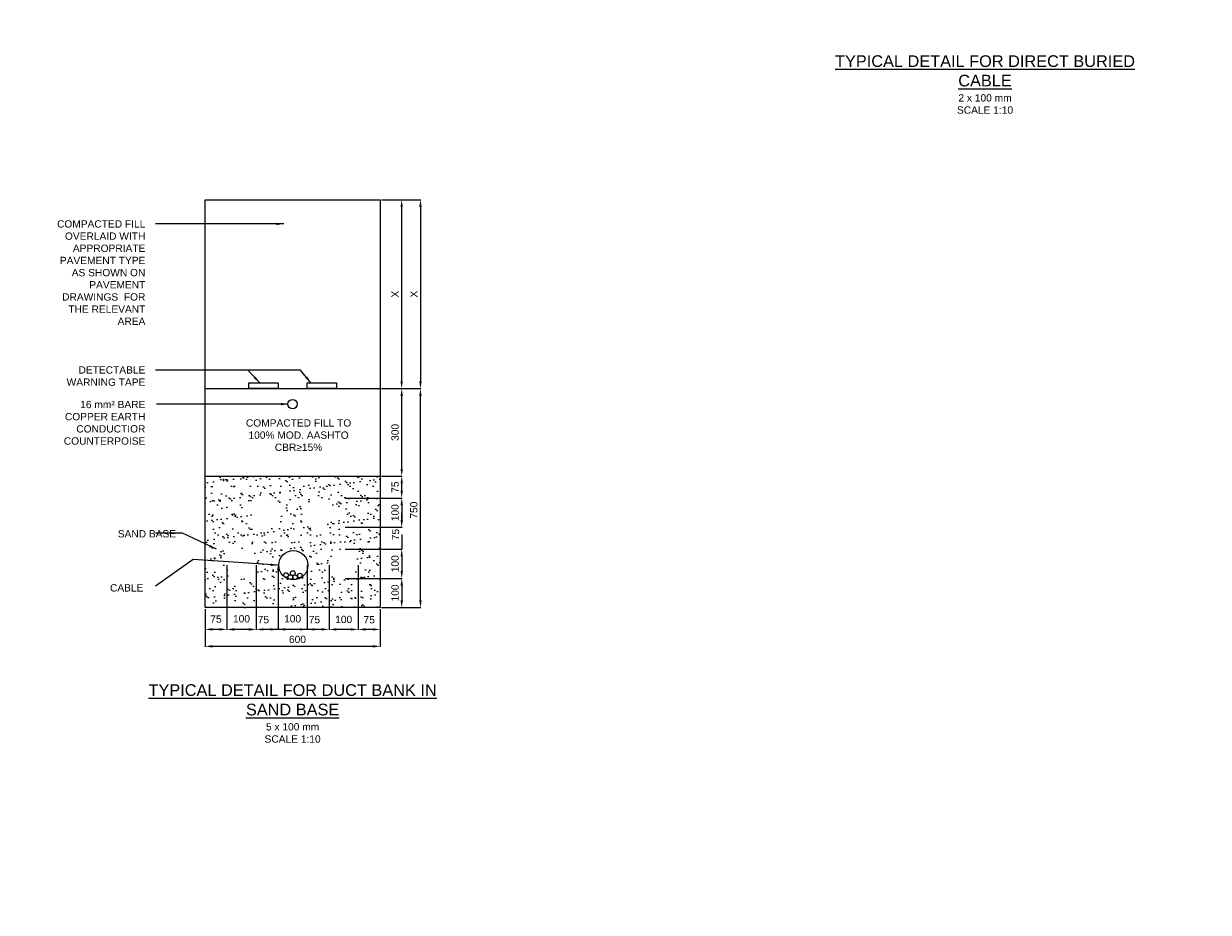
# Model space of a CAD drawing. Header units: metres. Extents: x -4024927 to 10167049, y -539908 to 13839353.
# Tile 39 of 211: x 1380680 to 1384738, y -174820 to -171776. Entities that reach past the tile are written whole.
import ezdxf

# ---------------------------------------------------------------- set-up
doc = ezdxf.new("R2010")
doc.units = ezdxf.units.M
doc.linetypes.add('CONTIUOUS', pattern=[0])
for name, color, linetype in [('B-3-E-AF09$0$e-anno-daro', 40, 'Continuous'), ('B-3-E-AF09$0$E-ANNO-T080', 2, 'Continuous'), ('B-3-E-AF09$0$e-anno-t175', 214, 'Continuous'), ('B-3-E-AF09$0$E-DETL-DIM', 1, 'Continuous'), ('B-3-E-AF09$0$E-DETL-PATT', 10, 'Continuous'), ('B-3-E-AF09$0$EL2', 2, 'Continuous'), ('B-3-E-AF09$0$EL4', 4, 'Continuous'), ('B-3-E-AF09$0$EL7', 7, 'Continuous'), ('EL-AGLI-EQUP-PAPI-N-RefEdit0', 1, 'CONTIUOUS')]:
    doc.layers.add(name, color=color, linetype=linetype)
doc.styles.add('Arial', font='arial.ttf')
doc.styles.add('B-3-E-AF09$0$E175', font='verdana.ttf', dxfattribs={"height": 400.001})
doc.styles.add('B-3-E-AF09$0$L100', font='arial.ttf')
doc.dimstyles.new('B-3-E-AF09$0$E-DETAIL', dxfattribs={"dimtxt": 200, "dimasz": 175, "dimexe": 0.18, "dimexo": 0.5, "dimgap": 50, "dimtad": 1, "dimdec": 0, "dimlfac": 0.1, "dimzin": 0, "dimdsep": 46, "dimtxsty": 'B-3-E-AF09$0$L100', "dimcen": 0, "dimadec": 0, "dimazin": 0, "dimtfac": 1, "dimtdec": 0, "dimtofl": 0, "dimtmove": 2, "dimatfit": 3, "dimfxl": 1, "dimtolj": 1, "dimtzin": 0, "dimarcsym": 0})

# ---------------------------------------------------------------- blocks, each defined once
blk = doc.blocks.new('*D649')
at = {"layer": 'B-3-E-AF09$0$E-DETL-DIM', "color": 2, "linetype": 'Continuous', "lineweight": -2, "transparency": 16777216}
for p, q in [((1381905.8, -173026.2), (1381976.4, -173026.2)), ((1381974.6, -173301.2), (1381974.6, -173051.2)), ((1381905.8, -173326.2), (1381976.4, -173326.2))]:
    blk.add_line(p, q, dxfattribs=at)
at = {"layer": 'B-3-E-AF09$0$E-DETL-DIM', "color": 2, "linetype": 'Continuous', "transparency": 16777216}
for points in [[(1381970.5, -173051.2), (1381978.8, -173051.2), (1381974.6, -173026.2)], [(1381970.5, -173301.2), (1381978.8, -173301.2), (1381974.6, -173326.2)]]:
    blk.add_solid(points, dxfattribs=at)
at = {"layer": 'Defpoints', "color": 0, "linetype": 'Continuous', "transparency": 16777216}
for p in [(1381900.8, -173026.2, 132.2), (1381974.6, -173026.2), (1381900.8, -173326.2, 132.2)]:
    blk.add_point(p, dxfattribs=at)
at = {"layer": 'B-3-E-AF09$0$E-DETL-DIM', "color": 2, "linetype": 'Continuous', "transparency": 16777216, "insert": (1381951.9, -173176.2), "char_height": 25, "attachment_point": 5, "rotation": 90, "style": 'Arial'}
blk.add_mtext('\\A1;300', dxfattribs=at)
blk = doc.blocks.new('*D650')
at = {"layer": 'B-3-E-AF09$0$E-DETL-DIM', "color": 2, "linetype": 'Continuous', "lineweight": -2, "transparency": 16777216}
for p, q in [((1381375.8, -173631.2), (1381375.8, -173852.8)), ((1381300.8, -173781.2), (1381300.8, -173852.8)), ((1381350.8, -173851), (1381325.8, -173851))]:
    blk.add_line(p, q, dxfattribs=at)
at = {"layer": 'B-3-E-AF09$0$E-DETL-DIM', "color": 2, "linetype": 'Continuous', "transparency": 16777216}
for points in [[(1381325.8, -173846.8), (1381325.8, -173855.2), (1381300.8, -173851)], [(1381350.8, -173846.8), (1381350.8, -173855.2), (1381375.8, -173851)]]:
    blk.add_solid(points, dxfattribs=at)
at = {"layer": 'Defpoints', "color": 0, "linetype": 'Continuous', "transparency": 16777216}
for p in [(1381375.8, -173626.2), (1381300.8, -173776.2), (1381300.8, -173851)]:
    blk.add_point(p, dxfattribs=at)
at = {"layer": 'B-3-E-AF09$0$E-DETL-DIM', "color": 2, "linetype": 'Continuous', "transparency": 16777216, "insert": (1381338.3, -173815.8), "char_height": 25, "attachment_point": 5, "style": 'Arial'}
blk.add_mtext('\\A1;75', dxfattribs=at)
blk = doc.blocks.new('*D651')
at = {"layer": 'B-3-E-AF09$0$E-DETL-DIM', "color": 2, "linetype": 'Continuous', "lineweight": -2, "transparency": 16777216}
for p, q in [((1381550.8, -173631.2), (1381550.8, -173852.8)), ((1381650.8, -173631.2), (1381650.8, -173852.8)), ((1381625.8, -173851), (1381575.8, -173851))]:
    blk.add_line(p, q, dxfattribs=at)
at = {"layer": 'B-3-E-AF09$0$E-DETL-DIM', "color": 2, "linetype": 'Continuous', "transparency": 16777216}
for points in [[(1381575.8, -173846.8), (1381575.8, -173855.2), (1381550.8, -173851)], [(1381625.8, -173846.8), (1381625.8, -173855.2), (1381650.8, -173851)]]:
    blk.add_solid(points, dxfattribs=at)
at = {"layer": 'Defpoints', "color": 0, "linetype": 'Continuous', "transparency": 16777216}
for p in [(1381550.8, -173626.2, 132.2), (1381650.8, -173626.2, 132.2), (1381550.8, -173851)]:
    blk.add_point(p, dxfattribs=at)
at = {"layer": 'B-3-E-AF09$0$E-DETL-DIM', "color": 2, "linetype": 'Continuous', "transparency": 16777216, "insert": (1381600.8, -173814.8), "char_height": 25, "attachment_point": 5, "style": 'Arial'}
blk.add_mtext('\\A1;100', dxfattribs=at)
blk = doc.blocks.new('*D652')
at = {"layer": 'B-3-E-AF09$0$E-DETL-DIM', "color": 2, "linetype": 'Continuous', "lineweight": -2, "transparency": 16777216}
for p, q in [((1381650.8, -173631.2), (1381650.8, -173852.8)), ((1381725.8, -173631.2), (1381725.8, -173852.8)), ((1381700.8, -173851), (1381675.8, -173851))]:
    blk.add_line(p, q, dxfattribs=at)
at = {"layer": 'B-3-E-AF09$0$E-DETL-DIM', "color": 2, "linetype": 'Continuous', "transparency": 16777216}
for points in [[(1381675.8, -173846.8), (1381675.8, -173855.1), (1381650.8, -173851)], [(1381700.8, -173846.8), (1381700.8, -173855.1), (1381725.8, -173851)]]:
    blk.add_solid(points, dxfattribs=at)
at = {"layer": 'Defpoints', "color": 0, "linetype": 'Continuous', "transparency": 16777216}
for p in [(1381650.8, -173626.2, 132.2), (1381725.8, -173626.2, 264.4), (1381650.8, -173851)]:
    blk.add_point(p, dxfattribs=at)
at = {"layer": 'B-3-E-AF09$0$E-DETL-DIM', "color": 2, "linetype": 'Continuous', "transparency": 16777216, "insert": (1381675.8, -173817.6), "char_height": 25, "attachment_point": 5, "style": 'Arial'}
blk.add_mtext('\\A1;75', dxfattribs=at)
blk = doc.blocks.new('*D653')
at = {"layer": 'B-3-E-AF09$0$E-DETL-DIM', "color": 2, "linetype": 'Continuous', "lineweight": -2, "transparency": 16777216}
for p, q in [((1381780.8, -173401.2), (1381976.5, -173401.2)), ((1381974.7, -173426.2), (1381974.7, -173476.2)), ((1381780.8, -173501.2), (1381976.5, -173501.2))]:
    blk.add_line(p, q, dxfattribs=at)
at = {"layer": 'B-3-E-AF09$0$E-DETL-DIM', "color": 2, "linetype": 'Continuous', "transparency": 16777216}
for points in [[(1381970.5, -173426.2), (1381978.8, -173426.2), (1381974.7, -173401.2)], [(1381970.5, -173476.2), (1381978.8, -173476.2), (1381974.7, -173501.2)]]:
    blk.add_solid(points, dxfattribs=at)
at = {"layer": 'Defpoints', "color": 0, "linetype": 'Continuous', "transparency": 16777216}
for p in [(1381775.8, -173401.2), (1381775.8, -173501.2), (1381974.7, -173501.2)]:
    blk.add_point(p, dxfattribs=at)
at = {"layer": 'B-3-E-AF09$0$E-DETL-DIM', "color": 2, "linetype": 'Continuous', "transparency": 16777216, "insert": (1381951.9, -173451.2), "char_height": 25, "attachment_point": 5, "rotation": 90, "style": 'Arial'}
blk.add_mtext('\\A1;100', dxfattribs=at)
blk = doc.blocks.new('*D654')
at = {"layer": 'B-3-E-AF09$0$E-DETL-DIM', "color": 2, "linetype": 'Continuous', "lineweight": -2, "transparency": 16777216}
for p, q in [((1381974.7, -173476.2), (1381974.7, -173451.2)), ((1381780.8, -173501.2), (1381976.5, -173501.2)), ((1381780.8, -173576.2), (1381976.5, -173576.2)), ((1381974.7, -173601.2), (1381974.7, -173626.2))]:
    blk.add_line(p, q, dxfattribs=at)
at = {"layer": 'B-3-E-AF09$0$E-DETL-DIM', "color": 2, "linetype": 'Continuous', "transparency": 16777216}
for points in [[(1381970.5, -173476.2), (1381978.8, -173476.2), (1381974.7, -173501.2)], [(1381970.5, -173601.2), (1381978.8, -173601.2), (1381974.7, -173576.2)]]:
    blk.add_solid(points, dxfattribs=at)
at = {"layer": 'Defpoints', "color": 0, "linetype": 'Continuous', "transparency": 16777216}
for p in [(1381775.8, -173501.2, 132.2), (1381974.7, -173501.2), (1381775.8, -173576.2, 132.2)]:
    blk.add_point(p, dxfattribs=at)
at = {"layer": 'B-3-E-AF09$0$E-DETL-DIM', "color": 2, "linetype": 'Continuous', "transparency": 16777216, "insert": (1381953.5, -173526.2), "char_height": 25, "attachment_point": 5, "rotation": 90, "style": 'Arial'}
blk.add_mtext('\\A1;75', dxfattribs=at)
blk = doc.blocks.new('*D655')
at = {"layer": 'B-3-E-AF09$0$E-DETL-DIM', "color": 2, "linetype": 'Continuous', "lineweight": -2, "transparency": 16777216}
for p, q in [((1381905.8, -173326.2), (1381976.5, -173326.2)), ((1381974.7, -173376.2), (1381974.7, -173351.2)), ((1381780.8, -173401.2), (1381976.5, -173401.2))]:
    blk.add_line(p, q, dxfattribs=at)
at = {"layer": 'B-3-E-AF09$0$E-DETL-DIM', "color": 2, "linetype": 'Continuous', "transparency": 16777216}
for points in [[(1381970.5, -173351.2), (1381978.8, -173351.2), (1381974.7, -173326.2)], [(1381970.5, -173376.2), (1381978.8, -173376.2), (1381974.7, -173401.2)]]:
    blk.add_solid(points, dxfattribs=at)
at = {"layer": 'Defpoints', "color": 0, "linetype": 'Continuous', "transparency": 16777216}
for p in [(1381900.8, -173326.2), (1381974.7, -173326.2), (1381775.8, -173401.2, 132.2)]:
    blk.add_point(p, dxfattribs=at)
at = {"layer": 'B-3-E-AF09$0$E-DETL-DIM', "color": 2, "linetype": 'Continuous', "transparency": 16777216, "insert": (1381951.9, -173363.7), "char_height": 25, "attachment_point": 5, "rotation": 90, "style": 'Arial'}
blk.add_mtext('\\A1;75', dxfattribs=at)
blk = doc.blocks.new('*D656')
at = {"layer": 'B-3-E-AF09$0$E-DETL-DIM', "color": 2, "linetype": 'Continuous', "lineweight": -2, "transparency": 16777216}
for p, q in [((1381725.8, -173631.2), (1381725.8, -173852.8)), ((1381825.8, -173631.2), (1381825.8, -173852.8)), ((1381800.8, -173851), (1381750.8, -173851))]:
    blk.add_line(p, q, dxfattribs=at)
at = {"layer": 'B-3-E-AF09$0$E-DETL-DIM', "color": 2, "linetype": 'Continuous', "transparency": 16777216}
for points in [[(1381750.8, -173846.9), (1381750.8, -173855.2), (1381725.8, -173851)], [(1381800.8, -173846.9), (1381800.8, -173855.2), (1381825.8, -173851)]]:
    blk.add_solid(points, dxfattribs=at)
at = {"layer": 'Defpoints', "color": 0, "linetype": 'Continuous', "transparency": 16777216}
for p in [(1381725.8, -173626.2, 132.2), (1381825.8, -173626.2), (1381725.8, -173851)]:
    blk.add_point(p, dxfattribs=at)
at = {"layer": 'B-3-E-AF09$0$E-DETL-DIM', "color": 2, "linetype": 'Continuous', "transparency": 16777216, "insert": (1381775.8, -173817), "char_height": 25, "attachment_point": 5, "style": 'Arial'}
blk.add_mtext('\\A1;100', dxfattribs=at)
blk = doc.blocks.new('*D657')
at = {"layer": 'B-3-E-AF09$0$E-DETL-DIM', "color": 2, "linetype": 'Continuous', "lineweight": -2, "transparency": 16777216}
for p, q in [((1381825.8, -173631.2), (1381825.8, -173852.8)), ((1381900.8, -173781.2), (1381900.8, -173852.8)), ((1381875.8, -173851), (1381850.8, -173851))]:
    blk.add_line(p, q, dxfattribs=at)
at = {"layer": 'B-3-E-AF09$0$E-DETL-DIM', "color": 2, "linetype": 'Continuous', "transparency": 16777216}
for points in [[(1381850.8, -173846.9), (1381850.8, -173855.2), (1381825.8, -173851)], [(1381875.8, -173846.9), (1381875.8, -173855.2), (1381900.8, -173851)]]:
    blk.add_solid(points, dxfattribs=at)
at = {"layer": 'Defpoints', "color": 0, "linetype": 'Continuous', "transparency": 16777216}
for p in [(1381825.8, -173626.2, 132.2), (1381900.8, -173776.2), (1381825.8, -173851)]:
    blk.add_point(p, dxfattribs=at)
at = {"layer": 'B-3-E-AF09$0$E-DETL-DIM', "color": 2, "linetype": 'Continuous', "transparency": 16777216, "insert": (1381863.3, -173817.9), "char_height": 25, "attachment_point": 5, "style": 'Arial'}
blk.add_mtext('\\A1;75', dxfattribs=at)
blk = doc.blocks.new('*D658')
at = {"layer": 'B-3-E-AF09$0$E-DETL-DIM', "color": 2, "linetype": 'Continuous', "lineweight": -2, "transparency": 16777216}
for p, q in [((1381976.8, -172379.2), (1382040.6, -172379.2)), ((1382038.8, -172404.2), (1382038.8, -173001.2)), ((1381969.8, -173026.2), (1382040.6, -173026.2))]:
    blk.add_line(p, q, dxfattribs=at)
at = {"layer": 'B-3-E-AF09$0$E-DETL-DIM', "color": 2, "linetype": 'Continuous', "transparency": 16777216}
for points in [[(1382034.7, -172404.2), (1382043, -172404.2), (1382038.8, -172379.2)], [(1382034.7, -173001.2), (1382043, -173001.2), (1382038.8, -173026.2)]]:
    blk.add_solid(points, dxfattribs=at)
at = {"layer": 'Defpoints', "color": 0, "linetype": 'Continuous', "transparency": 16777216}
for p in [(1381971.8, -172379.2), (1381964.8, -173026.2), (1382038.8, -173026.2)]:
    blk.add_point(p, dxfattribs=at)
at = {"layer": 'B-3-E-AF09$0$E-DETL-DIM', "color": 2, "linetype": 'Continuous', "transparency": 16777216, "insert": (1382016.3, -172702.7), "char_height": 25, "attachment_point": 5, "rotation": 90, "style": 'Arial'}
blk.add_mtext('\\A1;X', dxfattribs=at)
blk = doc.blocks.new('*D659')
at = {"layer": 'B-3-E-AF09$0$E-DETL-DIM', "color": 2, "linetype": 'Continuous', "lineweight": -2, "transparency": 16777216}
for p, q in [((1381905.8, -172379.2), (1381976.2, -172379.2)), ((1381974.4, -172404.2), (1381974.4, -173001.2)), ((1381905.8, -173026.2), (1381976.2, -173026.2))]:
    blk.add_line(p, q, dxfattribs=at)
at = {"layer": 'B-3-E-AF09$0$E-DETL-DIM', "color": 2, "linetype": 'Continuous', "transparency": 16777216}
for points in [[(1381970.2, -172404.2), (1381978.5, -172404.2), (1381974.4, -172379.2)], [(1381970.2, -173001.2), (1381978.5, -173001.2), (1381974.4, -173026.2)]]:
    blk.add_solid(points, dxfattribs=at)
at = {"layer": 'Defpoints', "color": 0, "linetype": 'Continuous', "transparency": 16777216}
for p in [(1381900.8, -172379.2, 97.2), (1381900.8, -173026.2), (1381974.4, -173026.2)]:
    blk.add_point(p, dxfattribs=at)
at = {"layer": 'B-3-E-AF09$0$E-DETL-DIM', "color": 2, "linetype": 'Continuous', "transparency": 16777216, "insert": (1381951.9, -172702.7), "char_height": 25, "attachment_point": 5, "rotation": 90, "style": 'Arial'}
blk.add_mtext('\\A1;X', dxfattribs=at)
blk = doc.blocks.new('*D660')
at = {"layer": 'B-3-E-AF09$0$E-DETL-DIM', "color": 2, "linetype": 'Continuous', "lineweight": -2, "transparency": 16777216}
for p, q in [((1381905.8, -173026.2), (1382040.6, -173026.2)), ((1382038.8, -173751.2), (1382038.8, -173051.2)), ((1381905.8, -173776.2), (1382040.6, -173776.2))]:
    blk.add_line(p, q, dxfattribs=at)
at = {"layer": 'B-3-E-AF09$0$E-DETL-DIM', "color": 2, "linetype": 'Continuous', "transparency": 16777216}
for points in [[(1382034.7, -173051.2), (1382043, -173051.2), (1382038.8, -173026.2)], [(1382034.7, -173751.2), (1382043, -173751.2), (1382038.8, -173776.2)]]:
    blk.add_solid(points, dxfattribs=at)
at = {"layer": 'Defpoints', "color": 0, "linetype": 'Continuous', "transparency": 16777216}
for p in [(1381900.8, -173026.2), (1382038.8, -173026.2), (1381900.8, -173776.2)]:
    blk.add_point(p, dxfattribs=at)
at = {"layer": 'B-3-E-AF09$0$E-DETL-DIM', "color": 2, "linetype": 'Continuous', "transparency": 16777216, "insert": (1382016.1, -173442.4), "char_height": 25, "attachment_point": 5, "rotation": 90, "style": 'Arial'}
blk.add_mtext('\\A1;750', dxfattribs=at)
blk = doc.blocks.new('*D661')
at = {"layer": 'B-3-E-AF09$0$E-DETL-DIM', "color": 2, "linetype": 'Continuous', "lineweight": -2, "transparency": 16777216}
for p, q in [((1381300.8, -173781.2), (1381300.8, -173910.8)), ((1381900.8, -173781.2), (1381900.8, -173910.8)), ((1381875.8, -173909), (1381325.8, -173909))]:
    blk.add_line(p, q, dxfattribs=at)
at = {"layer": 'B-3-E-AF09$0$E-DETL-DIM', "color": 2, "linetype": 'Continuous', "transparency": 16777216}
for points in [[(1381325.8, -173904.8), (1381325.8, -173913.2), (1381300.8, -173909)], [(1381875.8, -173904.8), (1381875.8, -173913.2), (1381900.8, -173909)]]:
    blk.add_solid(points, dxfattribs=at)
at = {"layer": 'Defpoints', "color": 0, "linetype": 'Continuous', "transparency": 16777216}
for p in [(1381300.8, -173776.2, 132.2), (1381900.8, -173776.2, 132.2), (1381300.8, -173909)]:
    blk.add_point(p, dxfattribs=at)
at = {"layer": 'B-3-E-AF09$0$E-DETL-DIM', "color": 2, "linetype": 'Continuous', "transparency": 16777216, "insert": (1381617.5, -173885.4), "char_height": 25, "attachment_point": 5, "style": 'Arial'}
blk.add_mtext('\\A1;600', dxfattribs=at)
blk = doc.blocks.new('*D662')
at = {"layer": 'B-3-E-AF09$0$E-DETL-DIM', "color": 2, "linetype": 'Continuous', "lineweight": -2, "transparency": 16777216}
for p, q in [((1381780.8, -173576.2), (1381976.5, -173576.2)), ((1381974.7, -173601.2), (1381974.7, -173651.2)), ((1381780.8, -173676.2), (1381976.5, -173676.2))]:
    blk.add_line(p, q, dxfattribs=at)
at = {"layer": 'B-3-E-AF09$0$E-DETL-DIM', "color": 2, "linetype": 'Continuous', "transparency": 16777216}
for points in [[(1381970.5, -173601.2), (1381978.8, -173601.2), (1381974.7, -173576.2)], [(1381970.5, -173651.2), (1381978.8, -173651.2), (1381974.7, -173676.2)]]:
    blk.add_solid(points, dxfattribs=at)
at = {"layer": 'Defpoints', "color": 0, "linetype": 'Continuous', "transparency": 16777216}
for p in [(1381775.8, -173576.2), (1381775.8, -173676.2), (1381974.7, -173676.2)]:
    blk.add_point(p, dxfattribs=at)
at = {"layer": 'B-3-E-AF09$0$E-DETL-DIM', "color": 2, "linetype": 'Continuous', "transparency": 16777216, "insert": (1381951.9, -173626.2), "char_height": 25, "attachment_point": 5, "rotation": 90, "style": 'Arial'}
blk.add_mtext('\\A1;100', dxfattribs=at)
blk = doc.blocks.new('*D663')
at = {"layer": 'B-3-E-AF09$0$E-DETL-DIM', "color": 2, "linetype": 'Continuous', "lineweight": -2, "transparency": 16777216}
for p, q in [((1381780.8, -173676.2), (1381976.5, -173676.2)), ((1381974.7, -173701.2), (1381974.7, -173751.2)), ((1381905.8, -173776.2), (1381976.5, -173776.2))]:
    blk.add_line(p, q, dxfattribs=at)
at = {"layer": 'B-3-E-AF09$0$E-DETL-DIM', "color": 2, "linetype": 'Continuous', "transparency": 16777216}
for points in [[(1381970.5, -173701.2), (1381978.8, -173701.2), (1381974.7, -173676.2)], [(1381970.5, -173751.2), (1381978.8, -173751.2), (1381974.7, -173776.2)]]:
    blk.add_solid(points, dxfattribs=at)
at = {"layer": 'Defpoints', "color": 0, "linetype": 'Continuous', "transparency": 16777216}
for p in [(1381775.8, -173676.2), (1381900.8, -173776.2), (1381974.7, -173776.2)]:
    blk.add_point(p, dxfattribs=at)
at = {"layer": 'B-3-E-AF09$0$E-DETL-DIM', "color": 2, "linetype": 'Continuous', "transparency": 16777216, "insert": (1381951.9, -173726.2), "char_height": 25, "attachment_point": 5, "rotation": 90, "style": 'Arial'}
blk.add_mtext('\\A1;100', dxfattribs=at)
blk = doc.blocks.new('*D664')
at = {"layer": 'B-3-E-AF09$0$E-DETL-DIM', "color": 2, "linetype": 'Continuous', "lineweight": -2, "transparency": 16777216}
for p, q in [((1381475.8, -173631.2), (1381475.8, -173852.8)), ((1381375.8, -173668.7), (1381375.8, -173852.8)), ((1381450.8, -173851), (1381400.8, -173851))]:
    blk.add_line(p, q, dxfattribs=at)
at = {"layer": 'B-3-E-AF09$0$E-DETL-DIM', "color": 2, "linetype": 'Continuous', "transparency": 16777216}
for points in [[(1381400.8, -173846.9), (1381400.8, -173855.2), (1381375.8, -173851)], [(1381450.8, -173846.9), (1381450.8, -173855.2), (1381475.8, -173851)]]:
    blk.add_solid(points, dxfattribs=at)
at = {"layer": 'Defpoints', "color": 0, "linetype": 'Continuous', "transparency": 16777216}
for p in [(1381475.8, -173626.2, 132.2), (1381375.8, -173663.7), (1381375.8, -173851)]:
    blk.add_point(p, dxfattribs=at)
at = {"layer": 'B-3-E-AF09$0$E-DETL-DIM', "color": 2, "linetype": 'Continuous', "transparency": 16777216, "insert": (1381425.8, -173814.8), "char_height": 25, "attachment_point": 5, "style": 'Arial'}
blk.add_mtext('\\A1;100', dxfattribs=at)
blk = doc.blocks.new('*D665')
at = {"layer": 'B-3-E-AF09$0$E-DETL-DIM', "color": 2, "linetype": 'Continuous', "lineweight": -2, "transparency": 16777216}
for p, q in [((1381475.8, -173631.2), (1381475.8, -173852.8)), ((1381550.8, -173631.2), (1381550.8, -173852.8)), ((1381525.8, -173851), (1381500.8, -173851))]:
    blk.add_line(p, q, dxfattribs=at)
at = {"layer": 'B-3-E-AF09$0$E-DETL-DIM', "color": 2, "linetype": 'Continuous', "transparency": 16777216}
for points in [[(1381500.8, -173846.9), (1381500.8, -173855.2), (1381475.8, -173851)], [(1381525.8, -173846.9), (1381525.8, -173855.2), (1381550.8, -173851)]]:
    blk.add_solid(points, dxfattribs=at)
at = {"layer": 'Defpoints', "color": 0, "linetype": 'Continuous', "transparency": 16777216}
for p in [(1381475.8, -173626.2, 132.2), (1381550.8, -173626.2, 0), (1381475.8, -173851)]:
    blk.add_point(p, dxfattribs=at)
at = {"layer": 'B-3-E-AF09$0$E-DETL-DIM', "color": 2, "linetype": 'Continuous', "transparency": 16777216, "insert": (1381500.8, -173817.7), "char_height": 25, "attachment_point": 5, "style": 'Arial'}
blk.add_mtext('\\A1;75', dxfattribs=at)

msp = doc.modelspace()

# ---------------------------------------------------------------- hatches: boundary and pattern name
at = {"layer": 'B-3-E-AF09$0$E-DETL-PATT', "linetype": 'Continuous'}
h = msp.add_hatch(dxfattribs=at)
h.set_pattern_fill('AR-SAND', color=252)
h.set_pattern_definition([(37.5, (-14078.67, -6069.55), (-1.6000313, 48.9413237), [0, -38.608, 0, -43.18, 0, -41.275]), (7.5, (-14078.67, -6069.55), (44.9523283, 71.68251), [0, -20.828, 0, -34.798, 0, -13.335]), (327.5, (-14109.91, -6069.55), (79.099237, 0.1437185), [0, -12.7, 0, -45.72, 0, -59.69]), (317.5, (-14109.91, -6069.55), (76.3556452, 22.2929323), [0, -6.35, 0, -29.972, 0, -34.29])])
edge = h.paths.add_edge_path(flags=16)
edge.add_arc((1381775.8, -173626.05), 50, 0, 360)
edge = h.paths.add_edge_path(flags=16)
edge.add_arc((1381600.8, -173626.05), 50, 0, 360)
edge = h.paths.add_edge_path(flags=16)
edge.add_arc((1381425.8, -173626.05), 50, 0, 360)
edge = h.paths.add_edge_path()
edge.add_arc((1381513.3, -173451.2), 50, 0, 360)
edge = h.paths.add_edge_path()
edge.add_arc((1381688.3, -173451.2), 50, 0, 360)
h.paths.add_polyline_path([(1381900.8, -173326.2), (1381300.8, -173326.2), (1381300.8, -173776.05), (1381900.8, -173776.05)])

# ---------------------------------------------------------------- linework, layer by layer
at = {"color": 5}
msp.add_circle((1381603.25, -173631.15, -7172.99), 50, dxfattribs=at)
at = {"layer": 'B-3-E-AF09$0$E-DETL-DIM', "color": 2, "linetype": 'Continuous'}
for p, q in [((1381974.67, -173526.2, -8299.48), (1381974.67, -173576.2, -8299.48)), ((1381700.97, -173851, -8431.67), (1381500.8, -173851.06, -8431.67))]:
    msp.add_line(p, q, dxfattribs=at)
at = {"layer": 'B-3-E-AF09$0$EL2', "color": 4, "linetype": 'Continuous'}
for p, q in [((1381300.8, -173026.2, -8299.48), (1381900.8, -173026.2, -8299.48)), ((1381300.8, -173326.2, -8299.48), (1381900.8, -173326.2, -8299.48))]:
    msp.add_line(p, q, dxfattribs=at)
at = {"layer": 'B-3-E-AF09$0$EL2', "color": 4, "linetype": 'Continuous', "elevation": -8299.48}
msp.add_lwpolyline([(1381300.8, -172379.2), (1381900.8, -172379.2), (1381900.8, -173776.2), (1381300.8, -173776.2)], close=True, dxfattribs=at)
at = {"layer": 'B-3-E-AF09$0$EL4', "linetype": 'Continuous'}
for points, elevation in [([(1381450.8, -173006.24), (1381550.8, -173006.24), (1381550.8, -173026.2), (1381450.8, -173026.2)], -8299.48), ([(1381650.8, -173006.24), (1381750.8, -173006.24), (1381750.8, -173026.2), (1381650.8, -173026.2)], -8431.67)]:
    msp.add_lwpolyline(points, close=True, dxfattribs=dict(at, elevation=elevation))
at = {"layer": 'B-3-E-AF09$0$EL7', "color": 3, "linetype": 'Continuous'}
for centre, radius in [((1381600.8, -173079.37, -8282.95), 16), ((1381578.51, -173664.96, -7172.99), 8), ((1381601.53, -173658.12, -8299.48), 8), ((1381593.14, -173671.96, -7172.99), 8), ((1381609.28, -173672.37, -7172.99), 8), ((1381625.62, -173666.7, -7172.99), 8)]:
    msp.add_circle(centre, radius, dxfattribs=at)
at = {"layer": 'EL-AGLI-EQUP-PAPI-N-RefEdit0'}
msp.add_arc((3071061.1, 6743365.78), 7095987.63, 260.537675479, 260.537675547, dxfattribs=at)

# ---------------------------------------------------------------- texts
at = {"layer": 'B-3-E-AF09$0$E-ANNO-T080', "color": 2, "ltscale": 0.5, "char_height": 25, "style": 'Arial'}
for s, insert, width, attachment_point in [('\\pxqr;{\\fArial|b0|i0|c0|p34;COMPACTED FILL OVERLAID WITH APPROPRIATE PAVEMENT TYPE AS SHOWN ON PAVEMENT DRAWINGS  FOR THE RELEVANT AREA}', (1380764.25, -172449.65, -8299.48), 332.1438, 1), ('\\pxqr;{\\fArial|b0|i0|c0|p34;DETECTABLE WARNING TAPE}', (1380823.14, -172949.79, -8299.48), 273.2539, 1), ('\\pxqr;{\\C256;16 mm² BARE COPPER EARTH CONDUCTIOR COUNTERPOISE}', (1380805.3, -173068.11, -8299.48), 291.0927, 1), ('COMPACTED FILL TO 100% MOD. AASHTO CBR≥15%', (1381621.29, -173131.28, -8167.3), 366.4204, 2), ('SAND BASE', (1381001.85, -173510.94, -8299.48), 189.3889, 1), ('\\pxqr;CABLE', (1380890.79, -173696.16, -8299.48), 198.959, 1)]:
    msp.add_mtext(s, dxfattribs=dict(at, insert=insert, width=width, attachment_point=attachment_point))
at = {"layer": 'B-3-E-AF09$0$e-anno-t175', "color": 3, "ltscale": 0.5, "char_height": 35, "attachment_point": 2, "style": 'B-3-E-AF09$0$E175'}
for s, insert, width in [('{\\fArial|b0|i0|c0|p34;\\H1.14286x;\\LTYPICAL DETAIL FOR DIRECT BURIED CABLE\\P\\H0.625x;\\l\\C2;2 x 100 mm \\P\\C1;SCALE 1:10}', (1383972.95, -171884.43, -4420.42), 1065.5383), ('{\\fArial|b0|i0|c0|p34;\\H1.14286x;\\LTYPICAL DETAIL FOR DUCT BANK IN  \\PSAND BASE \\H0.875x;\\l\\P\\H0.71429x;\\C2;5 x 100 mm \\P\\C1;SCALE 1:10}', (1381600.8, -174038.86, 264.37), 1136.3456)]:
    msp.add_mtext(s, dxfattribs=dict(at, insert=insert, width=width))

# ---------------------------------------------------------------- dimensions: what is measured, and where the dimension line sits
at = {"layer": 'B-3-E-AF09$0$E-DETL-DIM', "color": 2, "linetype": 'Continuous'}
for base, p1, p2, picture, middle in [((1381974.37, -173026.2, -8299.48), (1381900.81, -172379.2, -8202.27), (1381900.85, -173026.2, -8299.48), '*D659', (1381951.87, -172702.7, -8299.48)), ((1382038.84, -173026.2, -8299.48), (1381971.83, -172379.2, -8299.48), (1381964.79, -173026.2, -8299.48), '*D658', (1382016.34, -172702.7, -8299.48))]:
    dim = msp.add_linear_dim(base=base, p1=p1, p2=p2, angle=270, text='X', dimstyle='B-3-E-AF09$0$E-DETAIL', override={"dimscale": 10, "dimtxt": 2.5, "dimasz": 2.5, "dimgap": 1, "dimlfac": 1, "dimtxsty": 'Arial', "dimclrd": 2, "dimclre": 2, "dimclrt": 2}, dxfattribs=at)
    dim.commit()
    dim.dimension.update_dxf_attribs({"geometry": picture, "text_midpoint": middle})
for base, p1, p2, angle, picture, middle in [((1381974.63, -173026.2, -8299.48), (1381900.8, -173326.2, -8167.3), (1381900.8, -173026.2, -8167.3), 90, '*D649', (1381951.86, -173176.2, -8299.48)), ((1381974.65, -173326.2, -8299.48), (1381775.8, -173401.2, -8167.3), (1381900.85, -173326.2, -8299.48), 270, '*D655', (1381951.94, -173363.7, -8299.48)), ((1381974.65, -173501.2, -8299.48), (1381775.85, -173401.2, -8299.48), (1381775.85, -173501.2, -8299.48), 270, '*D653', (1381951.89, -173451.2, -8299.48)), ((1381974.65, -173676.2, -8299.48), (1381775.85, -173576.2, -8299.48), (1381775.85, -173676.2, -8299.48), 270, '*D662', (1381951.89, -173626.2, -8299.48)), ((1381974.65, -173776.25, -8299.48), (1381775.85, -173676.2, -8299.48), (1381900.8, -173776.25, -8299.48), 270, '*D663', (1381951.89, -173726.22, -8299.48))]:
    dim = msp.add_linear_dim(base=base, p1=p1, p2=p2, angle=angle, dimstyle='B-3-E-AF09$0$E-DETAIL', override={"dimscale": 10, "dimtxt": 2.5, "dimasz": 2.5, "dimgap": 1, "dimlfac": 1, "dimtxsty": 'Arial', "dimclrd": 2, "dimclre": 2, "dimclrt": 2}, dxfattribs=at)
    dim.commit()
    dim.dimension.update_dxf_attribs({"geometry": picture, "text_midpoint": middle})
for base, p1, p2, picture, middle in [((1382038.82, -173026.2, -8299.48), (1381900.8, -173776.25, -8299.48), (1381900.85, -173026.2, -8299.48), '*D660', (1382016.06, -173442.44, -8299.48)), ((1381974.65, -173501.2, -8299.48), (1381775.8, -173576.2, -8167.3), (1381775.8, -173501.2, -8167.3), '*D654', (1381953.45, -173526.2, -8299.48))]:
    dim = msp.add_linear_dim(base=base, p1=p1, p2=p2, angle=90, dimstyle='B-3-E-AF09$0$E-DETAIL', override={"dimscale": 10, "dimtxt": 2.5, "dimasz": 2.5, "dimgap": 1, "dimlfac": 1, "dimtxsty": 'Arial', "dimclrd": 2, "dimclre": 2, "dimclrt": 2}, dxfattribs=at)
    dim.commit()
    dim.dimension.update_dxf_attribs({"geometry": picture, "text_midpoint": middle, "dimtype": 160})
for base, p1, p2, picture, middle in [((1381300.8, -173851.01, -8167.3), (1381375.8, -173626.2, -8167.3), (1381300.8, -173776.2, -8167.3), '*D650', (1381338.3, -173815.83, -8167.3)), ((1381375.8, -173851.04, -8299.48), (1381475.8, -173626.2, -8167.3), (1381375.8, -173663.7, -8299.48), '*D664', (1381425.8, -173814.84, -8299.48)), ((1381475.8, -173851.02, -8299.48), (1381550.8, -173626.2, -8299.48), (1381475.8, -173626.2, -8167.3), '*D665', (1381500.8, -173817.68, -8299.48)), ((1381550.8, -173850.99, -8431.67), (1381650.8, -173626.2, -8299.48), (1381550.8, -173626.2, -8299.48), '*D651', (1381600.8, -173814.79, -8431.67)), ((1381650.8, -173850.97, -8431.67), (1381725.8, -173626.2, -8167.3), (1381650.8, -173626.2, -8299.48), '*D652', (1381675.8, -173817.63, -8431.67)), ((1381725.8, -173851.03, -8299.48), (1381825.8, -173626.25, -8299.48), (1381725.8, -173626.2, -8167.3), '*D656', (1381775.8, -173817.05, -8299.48)), ((1381825.8, -173851.03, -8299.48), (1381900.85, -173776.2, -8299.48), (1381825.8, -173626.2, -8167.3), '*D657', (1381863.3, -173817.9, -8299.48)), ((1381300.8, -173909.01, -8431.67), (1381900.8, -173776.2, -8299.48), (1381300.8, -173776.2, -8299.48), '*D661', (1381617.49, -173885.42, -8431.67))]:
    dim = msp.add_linear_dim(base=base, p1=p1, p2=p2, dimstyle='B-3-E-AF09$0$E-DETAIL', override={"dimscale": 10, "dimtxt": 2.5, "dimasz": 2.5, "dimgap": 1, "dimlfac": 1, "dimtxsty": 'Arial', "dimclrd": 2, "dimclre": 2, "dimclrt": 2}, dxfattribs=at)
    dim.commit()
    dim.dimension.update_dxf_attribs({"geometry": picture, "text_midpoint": middle, "dimtype": 160})

# ---------------------------------------------------------------- leaders
at = {"layer": 'B-3-E-AF09$0$e-anno-daro', "color": 2, "linetype": 'Continuous'}
for points in [[(1381570.36, -172462.02, -8167.3), (1381348.85, -172462.02, -8167.3), (1381130.9, -172462.02, -8167.3)], [(1381488.3, -173006.24, -8167.3), (1381446.96, -172962.74, -8167.3), (1381130.9, -172962.74, -8167.3)], [(1381663.3, -173006.24, -8299.48), (1381627.67, -172962.74, -8299.48), (1381155.9, -172962.74, -8299.48)], [(1381585.76, -173079.37, -8167.3), (1381416.54, -173079.37, -8167.3), (1381134.35, -173079.37, -8167.3)], [(1381339.66, -173576.13, -8167.3), (1381223.76, -173521.37, -8167.3), (1381130.9, -173521.84, -8167.3)], [(1381550.8, -173631.2, -8167.3), (1381260.59, -173611.75, -8167.3), (1381130.9, -173703.38, -8167.3)]]:
    msp.add_leader(points, dimstyle='B-3-E-AF09$0$E-DETAIL', override={"dimscale": 10, "dimasz": 2.5}, dxfattribs=at)

doc.saveas('drawing.dxf')
